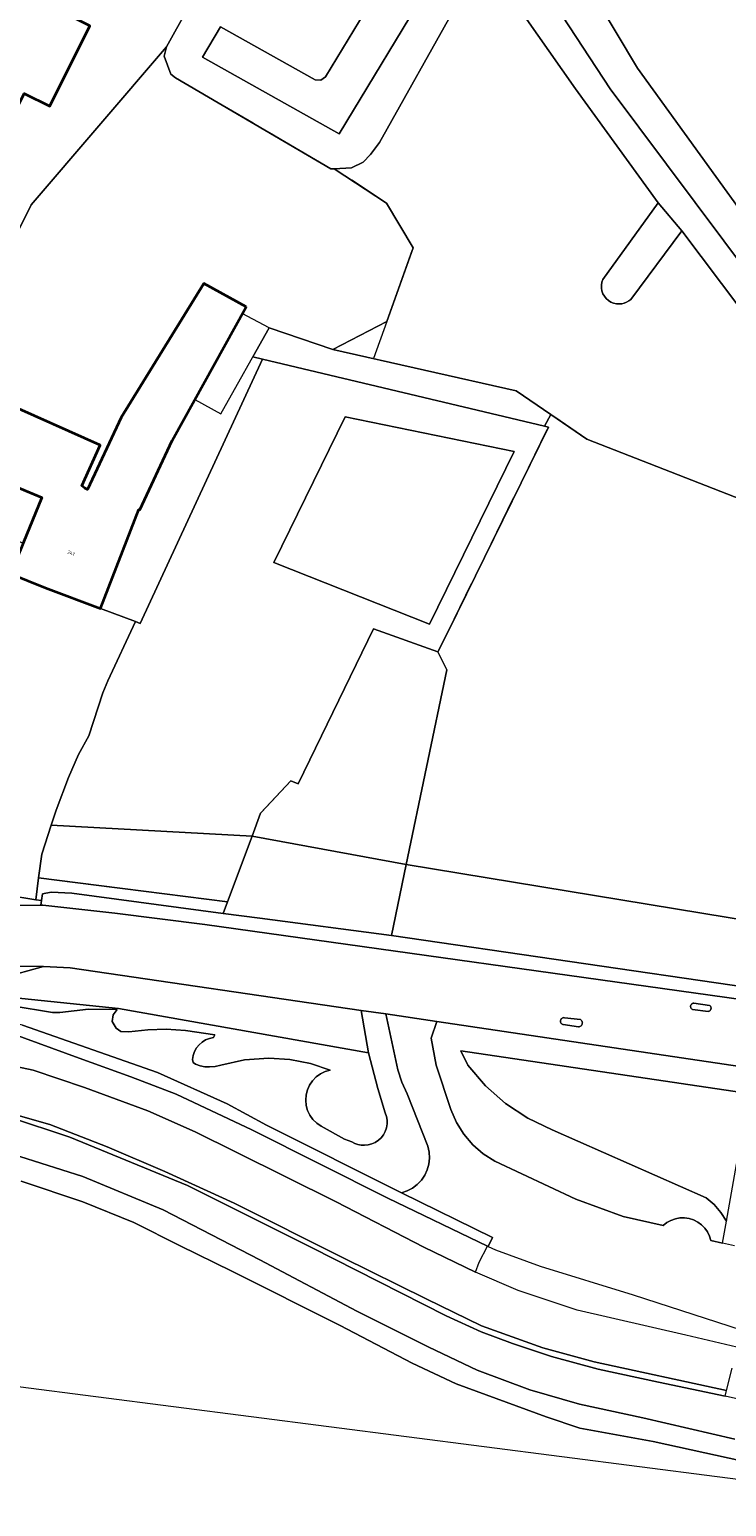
# Model space of a CAD drawing. Header units: metres. Extents: x 110065 to 112666, y 425872 to 427362.
# Tile 22 of 104: x 110770 to 110843, y 426260 to 426414. Entities that reach past the tile are written whole.
import ezdxf

# ---------------------------------------------------------------- set-up
doc = ezdxf.new("R2010")
doc.units = ezdxf.units.M
doc.linetypes.add('IE-TERREINAFSCHEIDING', pattern=[10, 8, -2])
for name, color, linetype, lineweight in [('B-WE-GR-BOS-GV', 40, 'Continuous', 13), ('B-WE-GR-GRAS-GV', 60, 'Continuous', 13), ('B-WE-GR-GROENVOORZIENING-GV', 80, 'Continuous', 18), ('B-WE-GR-HAAG-G', 90, 'GR-HAAG1', 13), ('B-WE-IE-TERREINAFSCHEIDING-G', 210, 'IE-TERREINAFSCHEIDING', 18), ('B-WE-IE-TERREINAFSCHEIDING_KUNSTMATIG_HEKWERK-G', 20, 'IE-TERREINAFSCHEIDING-KUNSTMATIG', 18), ('B-WE-OG-BEBOUWING-GV', 7, 'Continuous', 35), ('B-WE-OG-BEBOUWING-T18', 10, 'Continuous', 18), ('B-WE-OG-BEBOUWING_OVERIG-GV', 7, 'Continuous', 18), ('B-WE-OG-TERREIN_ERF-GV', 7, 'Continuous', 18), ('B-WE-OG-WATER-GV', 130, 'Continuous', 18), ('B-WE-VH-VERHARDING_ASFALT-GV', 252, 'Continuous', 18), ('B-WE-VH-VERHARDING_BETONSTRAATSTEEN-GV', 252, 'Continuous', 18), ('B-WE-VH-VERHARDING_GESLOTEN-GV', 7, 'Continuous', 18), ('B-WE-VH-VERHARDING_HALFVERHARDING-GV', 252, 'Continuous', 18), ('B-WE-VH-VERHARDING_OPEN-GV', 252, 'Continuous', 18)]:
    doc.layers.add(name, color=color, linetype=linetype, lineweight=lineweight)
doc.styles.add('NLCS-ISO-M200-T18', font='NLCS-ISO.ttf')
doc.linetypes.add('GR-HAAG1', pattern='A,6,[176,NLCS.SHX,S=0.125,R=0,X=0,Y=0],-2', length=8)
doc.linetypes.add('IE-TERREINAFSCHEIDING-KUNSTMATIG', pattern='A,4,[82,NLCS.SHX,S=0.75,R=90,X=0,Y=0],4,-2', length=10)

msp = doc.modelspace()

# ---------------------------------------------------------------- linework, layer by layer
at = {"layer": 'B-WE-GR-BOS-GV', "flags": 128}
msp.add_lwpolyline([(110820.761, 426370.062), (110803.061, 426373.687), (110795.592, 426358.47), (110811.899, 426352.006), (110820.761, 426370.062), (110820.761, 426370.062)], close=True, dxfattribs=at)
at = {"layer": 'B-WE-GR-GRAS-GV', "flags": 128}
for points in [[(110851.62, 426380.239), (110830.82, 426408.012), (110822.953, 426420.033)], [(110812.048, 426419.197), (110802.44, 426403.329), (110788.12, 426411.337), (110790.01, 426414.52)], [(110786.584, 426416.436), (110784.36, 426412.437), (110784.108, 426411.434), (110784.8, 426409.56), (110785.292, 426409.176), (110801.561, 426399.652), (110801.924, 426399.673), (110803.715, 426399.777), (110804.947, 426400.358), (110805.707, 426401.165), (110806.656, 426402.425), (110814.708, 426416.798)], [(110820.441, 426417.67), (110827.187, 426408.046), (110835.848, 426396.087), (110838.33, 426393.17), (110850.68, 426376.767)], [(110845.281, 426364.77), (110828.385, 426371.361), (110824.591, 426373.952), (110823.933, 426372.723), (110824.346, 426372.625), (110813.847, 426351.234), (110812.755, 426349.101), (110813.703, 426347.226), (110809.461, 426326.835), (110848.908, 426320.341)], [(110751.298, 426314.67), (110779.31, 426311.79), (110805.497, 426307.135), (110804.738, 426311.582), (110774.248, 426316.028), (110771.477, 426316.169), (110767.153, 426314.975)], [(110767.153, 426314.975), (110771.477, 426316.169), (110762.757, 426316.293)], [(110763.939, 426312.761), (110772.407, 426311.347), (110773.183, 426311.346), (110776.171, 426311.716), (110779.183, 426311.673), (110778.745, 426311.114), (110778.651, 426310.416), (110779.065, 426309.706), (110779.581, 426309.365), (110780.406, 426309.346), (110782.396, 426309.558), (110784.318, 426309.597), (110786.32, 426309.457), (110789.405, 426309.033), (110789.269, 426308.724), (110788.849, 426308.639), (110788.449, 426308.483), (110788.083, 426308.261), (110787.76, 426307.978), (110787.491, 426307.645), (110787.284, 426307.27), (110787.144, 426306.864), (110787.076, 426306.441), (110787.128, 426306.128), (110787.382, 426305.937), (110787.864, 426305.779), (110788.362, 426305.685), (110788.868, 426305.657), (110789.457, 426305.709), (110790.031, 426305.85), (110792.53, 426306.395), (110795.082, 426306.571), (110797.27, 426306.424), (110799.422, 426306.004), (110801.505, 426305.319), (110800.974, 426305.17), (110800.477, 426304.931), (110800.028, 426304.61), (110799.643, 426304.216), (110799.331, 426303.76), (110799.104, 426303.258), (110798.967, 426302.723), (110798.925, 426302.173), (110798.979, 426301.624), (110799.128, 426301.093), (110799.366, 426300.596), (110799.687, 426300.147), (110800.082, 426299.762), (110800.537, 426299.45), (110803.005, 426298.108), (110803.771, 426297.817), (110804.073, 426297.658), (110804.395, 426297.544), (110804.73, 426297.475), (110805.071, 426297.455), (110805.468, 426297.492), (110805.853, 426297.594), (110806.216, 426297.757), (110806.547, 426297.978), (110806.838, 426298.25), (110807.08, 426298.566), (110807.267, 426298.918), (110807.394, 426299.296), (110807.458, 426299.689), (110807.455, 426300.087), (110807.388, 426300.48), (110807.257, 426300.856), (110806.466, 426303.39), (110805.497, 426307.135), (110779.31, 426311.79), (110751.298, 426314.67)], [(110843.844, 426286.931), (110842.598, 426287.208), (110841.351, 426287.484), (110841.215, 426287.951), (110841.004, 426288.39), (110840.725, 426288.789), (110840.385, 426289.137), (110839.993, 426289.426), (110839.559, 426289.646), (110839.095, 426289.793), (110838.614, 426289.863), (110838.127, 426289.854), (110837.648, 426289.765), (110837.191, 426289.6), (110836.766, 426289.362), (110836.385, 426289.059), (110832.166, 426289.993), (110827.225, 426291.831), (110818.742, 426295.786), (110817.514, 426296.564), (110816.417, 426297.517), (110815.474, 426298.625), (110814.709, 426299.86), (110814.137, 426301.197), (110812.577, 426305.842), (110812.058, 426308.662), (110812.679, 426310.419), (110807.315, 426311.205), (110807.315, 426311.205), (110807.315, 426311.205), (110808.571, 426305.352), (110808.985, 426304.061), (110809.563, 426302.832), (110811.713, 426297.352), (110811.851, 426296.742), (110811.889, 426296.117), (110811.824, 426295.494), (110811.659, 426294.891), (110811.398, 426294.322), (110811.047, 426293.803), (110810.618, 426293.349), (110810.119, 426292.97), (110809.566, 426292.677), (110808.973, 426292.478), (110818.508, 426287.798), (110818.046, 426286.869), (110818.807, 426286.53), (110823.474, 426284.792), (110833.235, 426281.815), (110844.525, 426278.146)], [(110849.813, 426304.905), (110812.679, 426310.419), (110812.058, 426308.662), (110812.577, 426305.842), (110814.137, 426301.197), (110814.709, 426299.86), (110815.474, 426298.625), (110816.417, 426297.517), (110817.514, 426296.564), (110818.742, 426295.786), (110827.225, 426291.831), (110832.166, 426289.993), (110836.385, 426289.059), (110836.766, 426289.362), (110837.191, 426289.6), (110837.648, 426289.765), (110838.127, 426289.854), (110838.614, 426289.863), (110839.095, 426289.793), (110839.559, 426289.646), (110839.993, 426289.426), (110840.385, 426289.137), (110840.725, 426288.789), (110841.004, 426288.39), (110841.215, 426287.951), (110841.351, 426287.484), (110842.598, 426287.208), (110843.006, 426289.503), (110842.42, 426290.425), (110841.707, 426291.254), (110840.883, 426291.972), (110824.754, 426299.082), (110822.212, 426300.288), (110819.862, 426301.837), (110817.752, 426303.698), (110815.922, 426305.836), (110815.177, 426307.33), (110849.332, 426302.274)]]:
    msp.add_lwpolyline(points, dxfattribs=at)
for points in [[(110794.408, 426379.737), (110781.587, 426352.075), (110781.086, 426352.264), (110778.217, 426346.066), (110777.677, 426344.809), (110776.224, 426340.309), (110775.125, 426338.364), (110774.069, 426335.936), (110772.797, 426332.532), (110772.281, 426330.959), (110793.304, 426329.803), (110794.209, 426332.218), (110797.358, 426335.602), (110798.149, 426335.291), (110806.029, 426351.5), (110812.755, 426349.101), (110813.847, 426351.234), (110824.346, 426372.625), (110823.933, 426372.723), (110794.408, 426379.737), (110794.408, 426379.737)], [(110795.592, 426358.47), (110803.061, 426373.687), (110820.761, 426370.062), (110811.899, 426352.006), (110795.592, 426358.47), (110795.592, 426358.47)], [(110812.755, 426349.101), (110806.029, 426351.5), (110798.149, 426335.291), (110797.358, 426335.602), (110794.209, 426332.218), (110793.304, 426329.803), (110809.461, 426326.835), (110813.703, 426347.226), (110812.755, 426349.101), (110812.755, 426349.101)], [(110793.304, 426329.803), (110772.281, 426330.959), (110771.289, 426327.941), (110770.957, 426325.458), (110790.731, 426322.937), (110793.304, 426329.803), (110793.304, 426329.803)], [(110809.461, 426326.835), (110793.304, 426329.803), (110790.731, 426322.937), (110790.281, 426321.735), (110794.123, 426321.224), (110807.917, 426319.416), (110809.461, 426326.835), (110809.461, 426326.835)], [(110848.908, 426320.341), (110809.461, 426326.835), (110807.917, 426319.416), (110845.263, 426313.986), (110847.85, 426317.378), (110848.908, 426320.341), (110848.908, 426320.341)], [(110790.731, 426322.937), (110770.957, 426325.458), (110770.651, 426323.161), (110771.252, 426323.066), (110771.347, 426323.778), (110772.272, 426323.943), (110774.438, 426323.842), (110790.281, 426321.735), (110790.731, 426322.937), (110790.731, 426322.937)], [(110849.332, 426302.274), (110815.177, 426307.33), (110815.922, 426305.836), (110817.752, 426303.698), (110819.862, 426301.837), (110822.212, 426300.288), (110824.754, 426299.082), (110840.883, 426291.972), (110841.707, 426291.254), (110842.42, 426290.425), (110843.006, 426289.503), (110844.694, 426299.002), (110848.597, 426298.258), (110848.661, 426298.61), (110849.332, 426302.274), (110849.332, 426302.274)]]:
    msp.add_lwpolyline(points, close=True, dxfattribs=at)
at = {"layer": 'B-WE-GR-GROENVOORZIENING-GV', "flags": 128}
for points in [[(110814.708, 426416.798), (110806.656, 426402.425), (110805.707, 426401.165), (110804.947, 426400.358), (110803.715, 426399.777), (110801.924, 426399.673), (110807.384, 426396.075), (110810.175, 426391.4), (110807.409, 426383.663), (110801.773, 426380.746), (110820.968, 426376.426), (110824.591, 426373.952), (110828.385, 426371.361), (110845.281, 426364.77)], [(110850.68, 426376.767), (110838.33, 426393.17), (110832.973, 426385.989), (110832.767, 426385.828), (110832.54, 426385.697), (110832.298, 426385.6), (110832.043, 426385.538), (110831.783, 426385.513), (110831.477, 426385.531), (110831.177, 426385.599), (110830.894, 426385.717), (110830.633, 426385.879), (110830.404, 426386.083), (110830.211, 426386.322), (110830.061, 426386.59), (110829.957, 426386.879), (110829.903, 426387.181), (110829.9, 426387.488), (110829.948, 426387.791), (110830.045, 426388.082), (110835.848, 426396.087), (110827.187, 426408.046), (110820.441, 426417.67)], [(110767.235, 426375.265), (110777.415, 426370.728), (110775.468, 426366.464), (110775.784, 426366.218), (110776.083, 426366.104), (110779.608, 426373.621), (110788.271, 426387.652), (110792.676, 426385.225), (110784.926, 426371.212), (110781.56, 426363.961), (110781.46, 426364.007), (110777.451, 426353.635), (110781.086, 426352.264), (110781.587, 426352.075), (110794.408, 426379.737), (110793.387, 426379.979), (110795.094, 426383.016), (110801.773, 426380.746), (110807.409, 426383.663), (110810.175, 426391.4), (110807.384, 426396.075), (110801.924, 426399.673), (110801.561, 426399.652), (110785.292, 426409.176), (110784.8, 426409.56), (110784.108, 426411.434), (110784.108, 426411.434), (110784.108, 426411.434), (110784.36, 426412.437), (110770.155, 426395.899), (110763.002, 426381.478)]]:
    msp.add_lwpolyline(points, dxfattribs=at)
for points in [[(110838.33, 426393.17), (110835.848, 426396.087), (110830.045, 426388.082), (110829.948, 426387.791), (110829.9, 426387.488), (110829.903, 426387.181), (110829.957, 426386.879), (110830.061, 426386.59), (110830.211, 426386.322), (110830.404, 426386.083), (110830.633, 426385.879), (110830.894, 426385.717), (110831.177, 426385.599), (110831.477, 426385.531), (110831.783, 426385.513), (110832.043, 426385.538), (110832.298, 426385.6), (110832.54, 426385.697), (110832.767, 426385.828), (110832.973, 426385.989), (110838.33, 426393.17), (110838.33, 426393.17)], [(110801.773, 426380.746), (110795.094, 426383.016), (110793.387, 426379.979), (110794.408, 426379.737), (110823.933, 426372.723), (110824.591, 426373.952), (110820.968, 426376.426), (110801.773, 426380.746), (110801.773, 426380.746)]]:
    msp.add_lwpolyline(points, close=True, dxfattribs=at)
at = {"layer": 'B-WE-GR-HAAG-G', "flags": 128}
msp.add_lwpolyline([(110770.718, 426323.665), (110770.957, 426325.458), (110771.289, 426327.941), (110772.797, 426332.532), (110774.069, 426335.936), (110775.125, 426338.364), (110776.224, 426340.309), (110777.677, 426344.809), (110778.217, 426346.066)], dxfattribs=at)
at = {"layer": 'B-WE-IE-TERREINAFSCHEIDING-G', "flags": 128}
for points in [[(110807.409, 426383.663), (110810.175, 426391.4), (110807.384, 426396.075), (110801.924, 426399.673), (110801.561, 426399.652), (110785.292, 426409.176), (110784.8, 426409.56), (110784.108, 426411.434)], [(110820.968, 426376.426), (110801.773, 426380.746), (110795.094, 426383.016)], [(110808.015, 426319.885), (110813.703, 426347.226), (110812.755, 426349.101), (110813.847, 426351.234), (110824.22, 426372.368)], [(110770.957, 426325.458), (110790.731, 426322.937), (110794.209, 426332.218), (110797.358, 426335.602), (110798.149, 426335.291)]]:
    msp.add_lwpolyline(points, dxfattribs=at)
at = {"layer": 'B-WE-IE-TERREINAFSCHEIDING_KUNSTMATIG_HEKWERK-G', "flags": 128}
for points in [[(110807.409, 426383.663), (110806.024, 426379.789)], [(110850.551, 426376.48), (110845.281, 426364.77), (110836.054, 426368.369), (110828.385, 426371.361), (110825.013, 426373.664)], [(110798.149, 426335.291), (110806.029, 426351.5), (110812.755, 426349.101)]]:
    msp.add_lwpolyline(points, dxfattribs=at)
at = {"layer": 'B-WE-OG-BEBOUWING-GV', "flags": 128}
for points in [[(110722.298, 426407.86), (110760.262, 426389.032), (110769.445, 426407.548), (110772.13, 426406.211), (110776.319, 426414.626), (110758.864, 426423.325), (110733.295, 426436.053), (110731.054, 426431.55), (110727.471, 426433.333), (110725.332, 426429.02), (110716.31, 426410.829), (110722.298, 426407.86), (110722.298, 426407.86)], [(110792.676, 426385.225), (110788.271, 426387.652), (110779.608, 426373.621), (110776.083, 426366.104), (110775.784, 426366.218), (110775.468, 426366.464), (110777.415, 426370.728), (110767.235, 426375.265), (110765.389, 426371.199), (110764.047, 426368.245), (110771.275, 426365.252), (110769.346, 426360.468), (110768.092, 426357.359), (110768.059, 426357.279), (110771.674, 426355.813), (110777.451, 426353.635), (110781.46, 426364.007), (110781.56, 426363.961), (110784.926, 426371.212), (110792.676, 426385.225), (110792.676, 426385.225)]]:
    msp.add_lwpolyline(points, close=True, dxfattribs=at)
at = {"layer": 'B-WE-OG-BEBOUWING_OVERIG-GV', "flags": 128}
msp.add_lwpolyline([(110787.298, 426375.501), (110790.031, 426374.009), (110795.094, 426383.016), (110792.287, 426384.522), (110787.298, 426375.501), (110787.298, 426375.501)], close=True, dxfattribs=at)
at = {"layer": 'B-WE-OG-TERREIN_ERF-GV', "flags": 128}
for points in [[(110820.272, 426432.624), (110833.683, 426410.195), (110852.927, 426383.593)], [(110790.01, 426414.52), (110799.917, 426408.98), (110800.511, 426408.945), (110801.01, 426409.269), (110811.096, 426425.927)], [(110767.693, 426323.642), (110770.651, 426323.161), (110770.957, 426325.458), (110771.289, 426327.941), (110772.281, 426330.959), (110772.797, 426332.532), (110774.069, 426335.936), (110775.125, 426338.364), (110776.224, 426340.309), (110777.677, 426344.809), (110778.217, 426346.066), (110781.086, 426352.264), (110777.451, 426353.635), (110771.674, 426355.813), (110768.059, 426357.279)]]:
    msp.add_lwpolyline(points, dxfattribs=at)
at = {"layer": 'B-WE-OG-WATER-GV', "flags": 128}
for points in [[(110852.927, 426383.593), (110833.683, 426410.195), (110820.272, 426432.624)], [(110811.096, 426425.927), (110801.01, 426409.269), (110800.511, 426408.945), (110799.917, 426408.98), (110790.01, 426414.52), (110788.12, 426411.337), (110802.44, 426403.329), (110812.048, 426419.197)], [(110822.953, 426420.033), (110830.82, 426408.012), (110851.62, 426380.239)], [(110847.28, 426263.855), (110835.328, 426266.461), (110827.626, 426267.842), (110824.1, 426269.027), (110814.704, 426272.487), (110810.097, 426274.64), (110802.522, 426278.587), (110791.204, 426284.269), (110785.785, 426286.939), (110780.935, 426289.361), (110775.586, 426291.557), (110769.109, 426293.712)], [(110585.041, 426273.685), (110674.47, 426274.212), (110768.824, 426272.23), (110866.439, 426259.658)]]:
    msp.add_lwpolyline(points, dxfattribs=at)
at = {"layer": 'B-WE-VH-VERHARDING_ASFALT-GV', "flags": 128}
for points in [[(110642.516, 426323.59), (110647.354, 426323.837), (110662.46, 426324.389), (110667.085, 426324.436), (110671.69, 426324.368), (110680.129, 426323.967), (110693.226, 426322.856), (110706.758, 426321.553), (110728.595, 426319.26), (110740.125, 426318.143), (110752.315, 426317.076), (110762.757, 426316.293), (110771.477, 426316.169), (110774.248, 426316.028), (110804.738, 426311.582), (110807.315, 426311.205), (110812.679, 426310.419), (110849.813, 426304.905)], [(110846.291, 426312.472), (110788.349, 426320.561), (110778.949, 426321.75), (110771.411, 426322.588), (110771.189, 426322.586), (110767.359, 426322.559)]]:
    msp.add_lwpolyline(points, dxfattribs=at)
for points in [[(110841.236, 426312.095), (110839.587, 426312.33), (110839.529, 426312.325), (110839.472, 426312.31), (110839.419, 426312.285), (110839.371, 426312.253), (110839.328, 426312.212), (110839.294, 426312.165), (110839.267, 426312.113), (110839.25, 426312.057), (110839.243, 426311.999), (110839.245, 426311.94), (110839.258, 426311.883), (110839.279, 426311.829), (110839.31, 426311.779), (110839.349, 426311.735), (110839.394, 426311.698), (110839.445, 426311.669), (110841.086, 426311.476), (110841.144, 426311.488), (110841.198, 426311.51), (110841.248, 426311.541), (110841.292, 426311.58), (110841.328, 426311.626), (110841.356, 426311.678), (110841.375, 426311.734), (110841.384, 426311.792), (110841.383, 426311.85), (110841.371, 426311.908), (110841.35, 426311.963), (110841.32, 426312.013), (110841.282, 426312.058), (110841.236, 426312.095), (110841.236, 426312.095)], [(110839.445, 426311.669), (110839.394, 426311.698), (110839.349, 426311.735), (110839.31, 426311.779), (110839.279, 426311.829), (110839.258, 426311.883), (110839.245, 426311.94), (110839.243, 426311.999), (110839.25, 426312.057), (110839.267, 426312.113), (110839.294, 426312.165), (110839.328, 426312.212), (110839.371, 426312.253), (110839.419, 426312.285), (110839.472, 426312.31), (110839.529, 426312.325), (110839.587, 426312.33), (110841.236, 426312.095), (110841.282, 426312.058), (110841.32, 426312.013), (110841.35, 426311.963), (110841.371, 426311.908), (110841.383, 426311.85), (110841.384, 426311.792), (110841.375, 426311.734), (110841.356, 426311.678), (110841.328, 426311.626), (110841.292, 426311.58), (110841.248, 426311.541), (110841.198, 426311.51), (110841.144, 426311.488), (110841.086, 426311.476), (110839.445, 426311.669), (110839.445, 426311.669)], [(110826.036, 426310.812), (110825.973, 426310.816), (110825.911, 426310.81), (110825.85, 426310.792), (110825.793, 426310.765), (110825.742, 426310.729), (110825.698, 426310.684), (110825.662, 426310.632), (110825.635, 426310.575), (110825.619, 426310.514), (110825.613, 426310.452), (110825.618, 426310.389), (110825.634, 426310.328), (110825.66, 426310.271), (110825.695, 426310.219), (110825.739, 426310.173), (110825.789, 426310.136), (110825.846, 426310.108), (110825.906, 426310.09), (110827.512, 426309.86), (110827.581, 426309.867), (110827.648, 426309.886), (110827.71, 426309.916), (110827.766, 426309.957), (110827.815, 426310.006), (110827.855, 426310.063), (110827.884, 426310.126), (110827.902, 426310.193), (110827.909, 426310.262), (110827.903, 426310.331), (110827.886, 426310.398), (110827.858, 426310.461), (110827.82, 426310.519), (110827.772, 426310.569), (110827.716, 426310.61), (110826.036, 426310.812), (110826.036, 426310.812)], [(110825.906, 426310.09), (110825.846, 426310.108), (110825.789, 426310.136), (110825.739, 426310.173), (110825.695, 426310.219), (110825.66, 426310.271), (110825.634, 426310.328), (110825.618, 426310.389), (110825.613, 426310.452), (110825.619, 426310.514), (110825.635, 426310.575), (110825.662, 426310.632), (110825.698, 426310.684), (110825.742, 426310.729), (110825.793, 426310.765), (110825.85, 426310.792), (110825.911, 426310.81), (110825.973, 426310.816), (110826.036, 426310.812), (110827.716, 426310.61), (110827.772, 426310.569), (110827.82, 426310.519), (110827.858, 426310.461), (110827.886, 426310.398), (110827.903, 426310.331), (110827.909, 426310.262), (110827.902, 426310.193), (110827.884, 426310.126), (110827.855, 426310.063), (110827.815, 426310.006), (110827.766, 426309.957), (110827.71, 426309.916), (110827.648, 426309.886), (110827.581, 426309.867), (110827.512, 426309.86), (110825.906, 426310.09), (110825.906, 426310.09)]]:
    msp.add_lwpolyline(points, close=True, dxfattribs=at)
at = {"layer": 'B-WE-VH-VERHARDING_BETONSTRAATSTEEN-GV', "flags": 128}
msp.add_lwpolyline([(110767.693, 426323.642), (110761.787, 426324.693), (110761.459, 426322.947), (110765.388, 426322.649), (110767.359, 426322.559), (110771.189, 426322.586), (110771.252, 426323.066), (110770.651, 426323.161), (110767.693, 426323.642), (110767.693, 426323.642)], close=True, dxfattribs=at)
at = {"layer": 'B-WE-VH-VERHARDING_GESLOTEN-GV', "flags": 128}
msp.add_lwpolyline([(110817.978, 426286.899), (110807.539, 426291.912), (110793.272, 426299.069), (110785.346, 426302.81), (110780.612, 426304.639), (110775.197, 426306.572), (110768.038, 426309.202), (110767.727, 426309.313), (110767.268, 426307.96), (110766.883, 426306.071), (110770.39, 426305.335), (110775.75, 426303.517), (110782.379, 426301.054), (110787.348, 426298.884), (110791.647, 426296.742), (110802.108, 426291.534), (110811.308, 426286.782), (110816.718, 426284.188), (110817.104, 426285.234), (110817.978, 426286.899), (110817.978, 426286.899)], close=True, dxfattribs=at)
at = {"layer": 'B-WE-VH-VERHARDING_HALFVERHARDING-GV', "flags": 128}
for points in [[(110725.091, 426434.517), (110711.084, 426406.864), (110760.233, 426382.339), (110759.762, 426376.526), (110759.968, 426370.698), (110760.571, 426364.255), (110769.346, 426360.468), (110771.275, 426365.252), (110764.047, 426368.245), (110765.389, 426371.199), (110762.701, 426372.434), (110762.635, 426376.963), (110763.002, 426381.478), (110770.155, 426395.899), (110784.36, 426412.437), (110786.584, 426416.436)], [(110776.319, 426414.626), (110772.13, 426406.211), (110769.445, 426407.548), (110760.262, 426389.032), (110760.262, 426389.032), (110760.262, 426389.032), (110759.958, 426388.6), (110759.587, 426388.225), (110759.159, 426387.916), (110758.685, 426387.683), (110758.179, 426387.532), (110757.655, 426387.467), (110757.127, 426387.489), (110756.611, 426387.6), (110756.12, 426387.794), (110722.357, 426404.538), (110722.298, 426407.86), (110716.31, 426410.829), (110725.332, 426429.02)]]:
    msp.add_lwpolyline(points, dxfattribs=at)
at = {"layer": 'B-WE-VH-VERHARDING_OPEN-GV', "flags": 128}
for points in [[(110845.263, 426313.986), (110807.917, 426319.416), (110794.123, 426321.224), (110790.281, 426321.735), (110774.438, 426323.842), (110774.438, 426323.842), (110774.438, 426323.842), (110772.272, 426323.943), (110771.347, 426323.778), (110771.252, 426323.066), (110771.189, 426322.586), (110771.411, 426322.588), (110778.949, 426321.75), (110788.349, 426320.561), (110846.291, 426312.472)], [(110769.273, 426310.015), (110783.413, 426305.062), (110790.708, 426301.783), (110794.808, 426299.555), (110808.973, 426292.478), (110809.566, 426292.677), (110810.119, 426292.97), (110810.618, 426293.349), (110811.047, 426293.803), (110811.398, 426294.322), (110811.659, 426294.891), (110811.824, 426295.494), (110811.889, 426296.117), (110811.851, 426296.742), (110811.713, 426297.352), (110809.563, 426302.832), (110808.985, 426304.061), (110808.571, 426305.352), (110807.315, 426311.205), (110804.738, 426311.582), (110805.497, 426307.135), (110806.466, 426303.39), (110807.257, 426300.856), (110807.388, 426300.48), (110807.455, 426300.087), (110807.458, 426299.689), (110807.394, 426299.296), (110807.267, 426298.918), (110807.08, 426298.566), (110806.838, 426298.25), (110806.547, 426297.978), (110806.216, 426297.757), (110805.853, 426297.594), (110805.468, 426297.492), (110805.071, 426297.455), (110804.73, 426297.475), (110804.395, 426297.544), (110804.073, 426297.658), (110803.771, 426297.817), (110803.005, 426298.108), (110800.537, 426299.45), (110800.082, 426299.762), (110799.687, 426300.147), (110799.366, 426300.596), (110799.128, 426301.093), (110798.979, 426301.624), (110798.925, 426302.173), (110798.967, 426302.723), (110799.104, 426303.258), (110799.331, 426303.76), (110799.643, 426304.216), (110800.028, 426304.61), (110800.477, 426304.931), (110800.974, 426305.17), (110801.505, 426305.319), (110799.422, 426306.004), (110797.27, 426306.424), (110795.082, 426306.571), (110792.53, 426306.395), (110790.031, 426305.85), (110789.457, 426305.709), (110788.868, 426305.657), (110788.362, 426305.685), (110787.864, 426305.779), (110787.382, 426305.937), (110787.128, 426306.128), (110787.076, 426306.441), (110787.144, 426306.864), (110787.284, 426307.27), (110787.491, 426307.645), (110787.76, 426307.978), (110788.083, 426308.261), (110788.449, 426308.483), (110788.849, 426308.639), (110789.269, 426308.724), (110789.405, 426309.033), (110786.32, 426309.457), (110784.318, 426309.597), (110782.396, 426309.558), (110780.406, 426309.346), (110779.581, 426309.365), (110779.065, 426309.706), (110778.651, 426310.416), (110778.745, 426311.114), (110779.183, 426311.673), (110776.171, 426311.716), (110773.183, 426311.346), (110772.407, 426311.347), (110763.939, 426312.761)], [(110859.476, 426267.499), (110842.852, 426271.215), (110835.894, 426272.684), (110829.557, 426274.035), (110824.664, 426275.351), (110820.585, 426276.73), (110817.31, 426277.932), (110813.628, 426279.625), (110799.519, 426286.758), (110786.542, 426293.234), (110774.236, 426298.32), (110767.904, 426300.394), (110764.071, 426301.279), (110758.915, 426302.287), (110741.341, 426304.161), (110720.476, 426306.085), (110700.312, 426308.035), (110700.312, 426308.035), (110700.312, 426308.035), (110682.274, 426309.685), (110668.108, 426310.175), (110654.691, 426309.96), (110640.9, 426309.401)], [(110640.9, 426309.401), (110654.691, 426309.96), (110668.108, 426310.175), (110682.274, 426309.685), (110700.312, 426308.035), (110723.014, 426306.245), (110738.519, 426304.833), (110748.858, 426303.954), (110756.748, 426302.983), (110762.67, 426302.015), (110767.834, 426300.865), (110772.143, 426299.639), (110778.137, 426297.311), (110784.183, 426294.713), (110791.432, 426291.405), (110802.791, 426285.703), (110811.55, 426281.375), (110817.359, 426278.57), (110823.769, 426276.271), (110829.126, 426274.791), (110843, 426271.794), (110843.596, 426274.132)], [(110843.866, 426266.717), (110834.258, 426268.947), (110827.612, 426270.372), (110822.398, 426271.872), (110816.894, 426273.926), (110811.817, 426276.316), (110804.274, 426280.106), (110794.131, 426285.475), (110783.994, 426290.71), (110775.57, 426294.179), (110768.975, 426296.294), (110762.288, 426297.806), (110754.559, 426298.995), (110747.949, 426300.308), (110738.634, 426301.473), (110728.994, 426302.796), (110718.246, 426303.887), (110708.945, 426304.272), (110697.012, 426304.983), (110683.656, 426306.904), (110676.578, 426307.618), (110665.133, 426306.966), (110653.713, 426305.961), (110640.996, 426306.282)], [(110640.996, 426306.282), (110653.713, 426305.961), (110665.133, 426306.966), (110676.578, 426307.618), (110683.656, 426306.904), (110697.012, 426304.983), (110708.945, 426304.272), (110718.246, 426303.887), (110728.994, 426302.796), (110738.634, 426301.473), (110747.949, 426300.308), (110754.559, 426298.995), (110762.288, 426297.806), (110768.975, 426296.294), (110775.57, 426294.179), (110783.994, 426290.71), (110794.131, 426285.475), (110804.274, 426280.106), (110811.817, 426276.316), (110816.894, 426273.926), (110822.398, 426271.872), (110827.612, 426270.372), (110834.258, 426268.947), (110843.866, 426266.717)], [(110844.087, 426276.332), (110838.73, 426277.577), (110827.364, 426280.188), (110821.179, 426282.246), (110816.718, 426284.188), (110811.308, 426286.782), (110802.108, 426291.534), (110791.647, 426296.742), (110787.348, 426298.884), (110782.379, 426301.054), (110775.75, 426303.517), (110770.39, 426305.335), (110766.883, 426306.071)], [(110767.904, 426300.394), (110774.236, 426298.32), (110786.542, 426293.234), (110799.519, 426286.758), (110813.628, 426279.625), (110817.31, 426277.932), (110820.585, 426276.73), (110824.664, 426275.351), (110829.557, 426274.035), (110835.894, 426272.684), (110842.852, 426271.215), (110843, 426271.794), (110843, 426271.794), (110843, 426271.794), (110829.126, 426274.791), (110823.769, 426276.271), (110817.359, 426278.57), (110811.55, 426281.375), (110802.791, 426285.703), (110791.432, 426291.405), (110784.183, 426294.713), (110778.137, 426297.311), (110772.143, 426299.639), (110767.834, 426300.865)], [(110769.109, 426293.712), (110775.586, 426291.557), (110780.935, 426289.361), (110785.785, 426286.939), (110791.204, 426284.269), (110802.522, 426278.587), (110810.097, 426274.64), (110814.704, 426272.487), (110824.1, 426269.027), (110827.626, 426267.842), (110835.328, 426266.461), (110847.28, 426263.855)]]:
    msp.add_lwpolyline(points, dxfattribs=at)
msp.add_lwpolyline([(110767.793, 426310.425), (110767.572, 426309.368), (110767.727, 426309.313), (110768.038, 426309.202), (110775.197, 426306.572), (110780.612, 426304.639), (110785.346, 426302.81), (110793.272, 426299.069), (110807.539, 426291.912), (110817.978, 426286.899), (110818.046, 426286.869), (110818.508, 426287.798), (110808.973, 426292.478), (110794.808, 426299.555), (110790.708, 426301.783), (110783.413, 426305.062), (110769.273, 426310.015), (110767.793, 426310.425), (110767.793, 426310.425)], close=True, dxfattribs=at)

# ---------------------------------------------------------------- texts
at = {"layer": 'B-WE-OG-BEBOUWING-T18', "insert": (110774.363, 426359.444), "char_height": 0.36, "attachment_point": 5, "rotation": 338, "style": 'NLCS-ISO-M200-T18'}
msp.add_mtext('241', dxfattribs=at)

doc.saveas('drawing.dxf')
